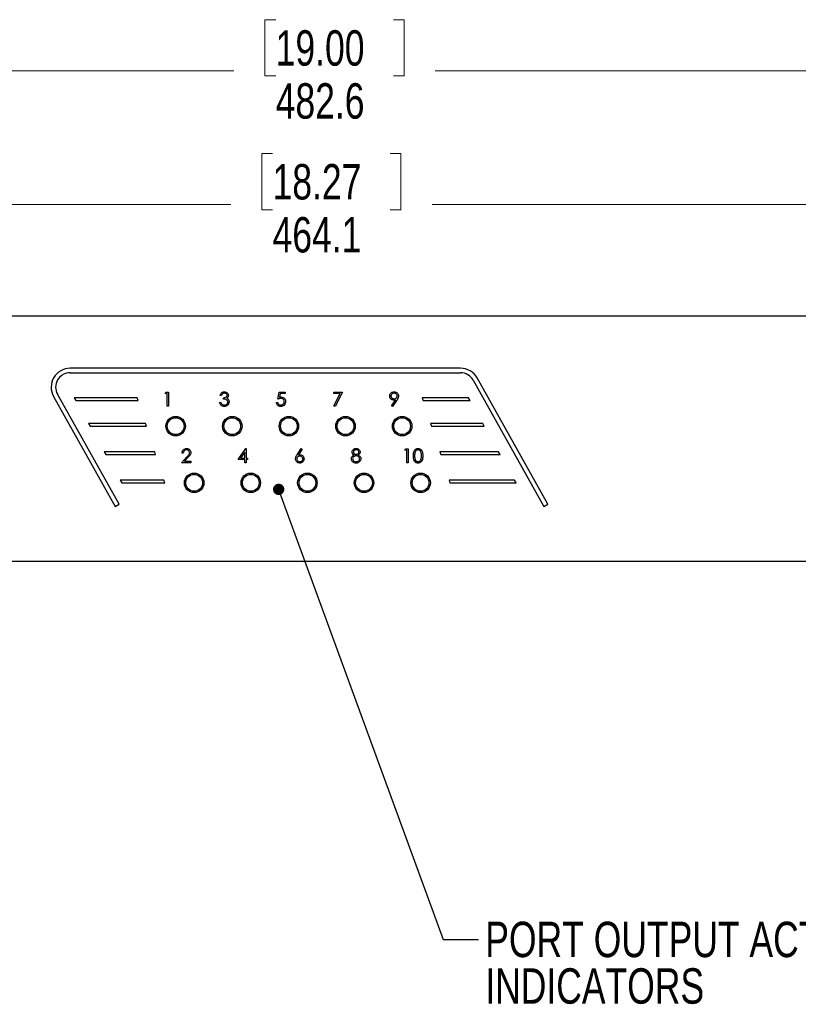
# Model space of a CAD drawing. Header units: millimetres. Extents: x 0 to 844, y -2 to 552.
# Tile 3 of 65: x 167 to 237, y 123 to 211. Entities that reach past the tile are written whole.
import ezdxf

# ---------------------------------------------------------------- set-up
doc = ezdxf.new("R2010")
doc.units = ezdxf.units.MM
doc.styles.add('SLDTEXTSTYLE3', font='TXT', dxfattribs={"width": 0.75})
doc.dimstyles.new('SLDDIMSTYLE0', dxfattribs={"dimtxt": 3.175, "dimasz": 3.175, "dimexe": 0, "dimexo": 0.0625, "dimgap": 0.79375, "dimtad": 0, "dimtih": 1, "dimtoh": 1, "dimdec": 1, "dimlfac": 2, "dimrnd": 1e-09, "dimzin": 12, "dimdsep": 46, "dimtxsty": 'SLDTEXTSTYLE3', "dimsah": 1, "dimcen": 0.09, "dimadec": 0, "dimazin": 3, "dimtfac": 1, "dimtdec": 1, "dimtofl": 0, "dimtmove": 0, "dimatfit": 3, "dimfxl": 1, "dimfrac": 2, "dimtolj": 1, "dimtzin": 12, "dimarcsym": 0})
doc.dimstyles.new('SLDDIMSTYLE1', dxfattribs={"dimtxt": 0.18, "dimasz": 1.016, "dimexe": 0, "dimexo": 0.0625, "dimgap": 0, "dimtad": 0, "dimtih": 1, "dimtoh": 1, "dimdec": 0, "dimrnd": 1e-09, "dimzin": 0, "dimdsep": 46, "dimtxsty": 'Standard', "dimblk1": 'DOT', "dimblk2": 'DOT', "dimsah": 1, "dimcen": 0.09, "dimadec": 0, "dimazin": 0, "dimtfac": 1.016, "dimtdec": 0, "dimtofl": 0, "dimtmove": 0, "dimatfit": 3, "dimldrblk": 'DOT', "dimfxl": 1, "dimfrac": 2, "dimtolj": 1, "dimtzin": 0, "dimarcsym": 0})

# ---------------------------------------------------------------- blocks, each defined once
blk = doc.blocks.new('_D')
at = {"color": 1, "linetype": 'Continuous', "lineweight": 0}
for p, q in [((189.433, 199.237), (188.465, 199.237)), ((188.465, 199.237), (188.465, 194.197)), ((199.99, 199.237), (200.957, 199.237)), ((200.957, 199.237), (200.957, 194.197)), ((78.383, 184.634), (78.383, 197.839)), ((310.433, 184.634), (310.433, 197.839)), ((78.383, 194.664), (185.682, 194.664)), ((310.433, 194.664), (203.741, 194.664)), ((188.465, 194.197), (189.433, 194.197)), ((200.957, 194.197), (199.99, 194.197))]:
    blk.add_line(p, q, dxfattribs=at)
at = {"color": 1, "linetype": 'Continuous', "lineweight": 18}
for points in [[(78.383, 194.664), (81.558, 194.156), (81.558, 195.172)], [(310.433, 194.664), (307.258, 195.172), (307.258, 194.156)]]:
    blk.add_solid(points, dxfattribs=at)
at = {"color": 1, "linetype": 'Continuous', "lineweight": 18, "char_height": 3.175, "attachment_point": 1, "style": 'SLDTEXTSTYLE3'}
for s, insert in [('18.27', (189.433, 198.29)), ('464.1', (189.433, 193.539))]:
    blk.add_mtext(s, dxfattribs=dict(at, insert=insert))
blk = doc.blocks.new('_D_1')
at = {"color": 1, "linetype": 'Continuous', "lineweight": 0}
for p, q in [((189.715, 211.237), (188.748, 211.237)), ((188.748, 211.237), (188.748, 206.197)), ((200.272, 211.237), (201.239, 211.237)), ((201.239, 211.237), (201.239, 206.197)), ((73.758, 185.934), (73.758, 209.839)), ((315.058, 185.934), (315.058, 209.839)), ((73.758, 206.664), (185.964, 206.664)), ((315.058, 206.664), (204.023, 206.664)), ((188.748, 206.197), (189.715, 206.197)), ((201.239, 206.197), (200.272, 206.197))]:
    blk.add_line(p, q, dxfattribs=at)
at = {"color": 1, "linetype": 'Continuous', "lineweight": 18}
for points in [[(73.758, 206.664), (76.933, 206.156), (76.933, 207.172)], [(315.058, 206.664), (311.883, 207.172), (311.883, 206.156)]]:
    blk.add_solid(points, dxfattribs=at)
at = {"color": 1, "linetype": 'Continuous', "lineweight": 18, "char_height": 3.175, "attachment_point": 1, "style": 'SLDTEXTSTYLE3'}
for s, insert in [('19.00', (189.715, 210.29)), ('482.6', (189.715, 205.539))]:
    blk.add_mtext(s, dxfattribs=dict(at, insert=insert))
blk = doc.blocks.new('SW_NOTE_0_7')
at = {"color": 0, "linetype": 'Continuous', "lineweight": 0, "char_height": 3.175, "attachment_point": 1, "style": 'SLDTEXTSTYLE3'}
for s, insert in [('PORT OUTPUT ACTIVITY', (0.61, 1.604)), ('INDICATORS', (0.61, -2.571))]:
    blk.add_mtext(s, dxfattribs=dict(at, insert=insert))
blk = doc.blocks.new('_Dot')
at = {"color": 0, "linetype": 'ByBlock', "lineweight": -2}
blk.add_line((-0.5, 0), (-1, 0), dxfattribs=at)
at = {"color": 0, "linetype": 'ByBlock', "const_width": 0.5}
blk.add_lwpolyline([(-0.25, 0, 1), (0.25, 0, 1)], format="xyb", close=True, dxfattribs=at)

msp = doc.modelspace()

# ---------------------------------------------------------------- linework, layer by layer
at = {"color": 7, "linetype": 'Continuous', "lineweight": 25}
for p, q in [((315.058, 184.664), (73.758, 184.664)), ((206.304, 179.977), (171.268, 179.977)), ((171.268, 179.577), (206.304, 179.577)), ((207.438, 178.912), (213.781, 167.593)), ((214.13, 167.788), (207.787, 179.108)), ((175.655, 167.788), (170.134, 177.641)), ((179.797, 177.706), (179.871, 177.835)), ((179.99, 177.706), (179.797, 177.706)), ((179.871, 177.835), (180.102, 177.835)), ((179.99, 176.585), (179.99, 177.706)), ((180.102, 177.835), (180.102, 176.585)), ((184.845, 177.546), (184.733, 177.546)), ((189.909, 177.21), (190.037, 177.835)), ((190.037, 177.835), (190.55, 177.835)), ((190.125, 177.706), (190.058, 177.378)), ((190.55, 177.706), (190.125, 177.706)), ((190.55, 177.835), (190.55, 177.706)), ((194.925, 177.835), (195.694, 177.835)), ((194.925, 177.706), (194.925, 177.835)), ((195.504, 177.706), (194.925, 177.706)), ((194.94, 176.606), (195.504, 177.706)), ((195.694, 177.835), (195.037, 176.553)), ((169.785, 177.446), (175.307, 167.593)), ((177.278, 177.325), (171.63, 177.325)), ((171.63, 177.325), (171.77, 177.075)), ((171.77, 177.075), (177.359, 177.075)), ((177.359, 177.075), (177.278, 177.325)), ((184.685, 176.921), (184.797, 176.921)), ((185.038, 177.21), (185.038, 177.338)), ((189.781, 176.905), (189.893, 176.905)), ((195.037, 176.553), (194.94, 176.606)), ((200.108, 176.615), (200.455, 177.123)), ((200.197, 176.553), (200.108, 176.615)), ((200.582, 177.115), (200.197, 176.553)), ((202.858, 177.325), (202.939, 177.075)), ((207.009, 177.325), (202.858, 177.325)), ((202.939, 177.075), (207.149, 177.075)), ((207.149, 177.075), (207.009, 177.325)), ((180.102, 176.585), (179.99, 176.585)), ((178.026, 175.035), (172.913, 175.035)), ((172.913, 175.035), (173.053, 174.785)), ((178.108, 174.785), (178.026, 175.035)), ((180.283, 175.381), (180.283, 175.532)), ((181.123, 175.428), (181.166, 175.548)), ((203.606, 175.035), (203.688, 174.785)), ((208.292, 175.035), (203.606, 175.035)), ((208.432, 174.785), (208.292, 175.035)), ((173.053, 174.785), (178.108, 174.785)), ((180.283, 174.037), (180.283, 174.188)), ((180.836, 173.915), (180.842, 174.042)), ((191.217, 174.106), (191.225, 173.973)), ((203.688, 174.785), (208.432, 174.785)), ((178.856, 172.495), (174.336, 172.495)), ((174.336, 172.495), (174.476, 172.245)), ((174.476, 172.245), (178.938, 172.245)), ((178.938, 172.245), (178.856, 172.495)), ((181.425, 172.37), (181.313, 172.37)), ((186.345, 171.793), (187.027, 172.787)), ((186.938, 172.464), (186.565, 171.921)), ((186.938, 171.921), (186.938, 172.464)), ((187.027, 172.787), (187.05, 172.787)), ((187.05, 172.787), (187.05, 171.921)), ((191.629, 172.216), (192.002, 172.787)), ((192.088, 172.719), (191.758, 172.214)), ((192.002, 172.787), (192.088, 172.719)), ((201.296, 172.626), (201.37, 172.755)), ((201.489, 172.626), (201.296, 172.626)), ((201.37, 172.755), (201.601, 172.755)), ((201.489, 171.505), (201.489, 172.626)), ((201.601, 172.755), (201.601, 171.505)), ((204.436, 172.495), (204.518, 172.245)), ((209.716, 172.495), (204.436, 172.495)), ((204.518, 172.245), (209.856, 172.245)), ((209.856, 172.245), (209.716, 172.495)), ((181.265, 171.505), (181.75, 172.022)), ((182.114, 171.505), (181.265, 171.505)), ((181.845, 171.967), (181.533, 171.633)), ((181.533, 171.633), (182.114, 171.633)), ((182.114, 171.633), (182.114, 171.505)), ((186.938, 171.793), (186.345, 171.793)), ((186.565, 171.921), (186.938, 171.921)), ((186.938, 171.505), (186.938, 171.793)), ((187.05, 171.505), (186.938, 171.505)), ((187.05, 171.921), (187.194, 171.921)), ((187.194, 171.793), (187.05, 171.793)), ((187.05, 171.793), (187.05, 171.505)), ((187.194, 171.921), (187.194, 171.793)), ((201.601, 171.505), (201.489, 171.505)), ((182.049, 170.369), (181.969, 170.467)), ((202.732, 170.58), (202.63, 170.45)), ((179.686, 169.955), (175.76, 169.955)), ((175.76, 169.955), (175.9, 169.705)), ((175.9, 169.705), (179.768, 169.705)), ((179.768, 169.705), (179.686, 169.955)), ((201.97, 169.768), (201.844, 169.663)), ((203.562, 169.936), (203.461, 169.807)), ((205.266, 169.955), (205.348, 169.705)), ((211.139, 169.955), (205.266, 169.955)), ((205.348, 169.705), (211.279, 169.705)), ((211.279, 169.705), (211.139, 169.955)), ((183.198, 169.352), (183.093, 169.423)), ((192.147, 168.932), (192.172, 169.061)), ((175.307, 167.593), (175.655, 167.788)), ((213.781, 167.593), (214.13, 167.788)), ((73.758, 162.664), (315.058, 162.664))]:
    msp.add_line(p, q, dxfattribs=at)
at = {"color": 7, "linetype": 'Continuous', "lineweight": 25, "flags": 128}
for points in [[(190.854, 175.659), (190.88, 175.591), (190.902, 175.535)], [(191.399, 175.502), (191.355, 175.44), (191.326, 175.401)], [(192.814, 170.409), (192.827, 170.511), (192.829, 170.536)], [(193.075, 168.999), (193.19, 169.156), (193.303, 169.246)], [(202.639, 168.959), (202.526, 168.865), (202.513, 168.854)]]:
    msp.add_lwpolyline(points, dxfattribs=at)
at = {"color": 7, "linetype": 'Continuous', "lineweight": 25}
for centre, radius in [((180.738, 174.785), 0.875), ((180.738, 174.785), 0.75), ((185.818, 174.785), 0.875), ((185.818, 174.785), 0.75), ((190.898, 174.785), 0.875), ((190.898, 174.785), 0.75), ((195.978, 174.785), 0.875), ((195.978, 174.785), 0.75), ((201.058, 174.785), 0.875), ((201.058, 174.785), 0.75), ((182.398, 169.705), 0.875), ((182.398, 169.705), 0.75), ((187.478, 169.705), 0.875), ((187.478, 169.705), 0.75), ((192.558, 169.705), 0.875), ((192.558, 169.705), 0.75), ((197.638, 169.705), 0.875), ((197.638, 169.705), 0.75), ((202.718, 169.705), 0.875), ((202.718, 169.705), 0.75)]:
    msp.add_circle(centre, radius, dxfattribs=at)
for centre, radius, start, end in [((171.268, 178.277), 1.7, 90, 209.26618), ((171.268, 178.277), 1.3, 90, 209.26618), ((206.304, 178.277), 1.7, 29.26618, 90), ((206.304, 178.277), 1.3, 29.26618, 90), ((183.513, 168.253), 0.975, 119.76114, 135.30175)]:
    msp.add_arc(centre, radius, start, end, dxfattribs=at)
for points, knots in [([(184.733, 177.546), (184.747, 177.594), (184.776, 177.69), (184.872, 177.796), (184.987, 177.857), (185.066, 177.864), (185.105, 177.867)], [0, 0, 0, 0, 0.280288, 0.55968, 0.779747, 1, 1, 1, 1]), ([(185.107, 177.738), (185.074, 177.736), (185.009, 177.731), (184.906, 177.668), (184.868, 177.592), (184.845, 177.546)], [0, 0, 0, 0, 0.280635, 0.560363, 1, 1, 1, 1]), ([(185.038, 177.338), (185.108, 177.344), (185.214, 177.354), (185.318, 177.427), (185.353, 177.49), (185.356, 177.525), (185.358, 177.542)], [0, 0, 0, 0, 0.499419, 0.7490163, 0.8745449, 1, 1, 1, 1]), ([(185.105, 177.867), (185.156, 177.861), (185.257, 177.85), (185.378, 177.77), (185.455, 177.661), (185.465, 177.582), (185.47, 177.542)], [0, 0, 0, 0, 0.280086, 0.559869, 0.7801, 1, 1, 1, 1]), ([(185.358, 177.542), (185.352, 177.575), (185.339, 177.641), (185.243, 177.722), (185.158, 177.732), (185.107, 177.738)], [0, 0, 0, 0, 0.278859, 0.560074, 1, 1, 1, 1]), ([(185.47, 177.542), (185.468, 177.513), (185.464, 177.455), (185.419, 177.359), (185.36, 177.313), (185.324, 177.285)], [0, 0, 0, 0, 0.280509, 0.560794, 1, 1, 1, 1]), ([(199.941, 177.484), (199.948, 177.542), (199.961, 177.657), (200.072, 177.782), (200.203, 177.854), (200.294, 177.862), (200.339, 177.867)], [0, 0, 0, 0, 0.279538, 0.558851, 0.779452, 1, 1, 1, 1]), ([(200.333, 177.738), (200.294, 177.735), (200.216, 177.727), (200.125, 177.664), (200.063, 177.582), (200.056, 177.521), (200.053, 177.49)], [0, 0, 0, 0, 0.280093, 0.560009, 0.780129, 1, 1, 1, 1]), ([(200.053, 177.49), (200.059, 177.45), (200.072, 177.371), (200.158, 177.292), (200.251, 177.248), (200.313, 177.244), (200.345, 177.242)], [0, 0, 0, 0, 0.278472, 0.558423, 0.779098, 1, 1, 1, 1]), ([(200.614, 177.49), (200.608, 177.529), (200.597, 177.607), (200.515, 177.686), (200.425, 177.732), (200.364, 177.736), (200.333, 177.738)], [0, 0, 0, 0, 0.278723, 0.55857, 0.779172, 1, 1, 1, 1]), ([(200.339, 177.867), (200.396, 177.86), (200.509, 177.847), (200.638, 177.745), (200.713, 177.616), (200.722, 177.527), (200.726, 177.483)], [0, 0, 0, 0, 0.27973, 0.559163, 0.779612, 1, 1, 1, 1]), ([(200.345, 177.242), (200.383, 177.245), (200.46, 177.251), (200.55, 177.315), (200.605, 177.399), (200.611, 177.46), (200.614, 177.49)], [0, 0, 0, 0, 0.280319, 0.55953, 0.779754, 1, 1, 1, 1]), ([(185.102, 176.553), (185.045, 176.558), (184.93, 176.568), (184.795, 176.664), (184.716, 176.79), (184.695, 176.877), (184.685, 176.921)], [0, 0, 0, 0, 0.279886, 0.558979, 0.779263, 1, 1, 1, 1]), ([(184.797, 176.921), (184.809, 176.885), (184.829, 176.82), (184.875, 176.77), (184.895, 176.748)], [0, 0, 0, 0, 0.560694, 1, 1, 1, 1]), ([(184.895, 176.748), (184.931, 176.726), (184.995, 176.686), (185.071, 176.682), (185.104, 176.681)], [0, 0, 0, 0, 0.558747, 1, 1, 1, 1]), ([(185.422, 176.945), (185.42, 176.967), (185.417, 177.011), (185.378, 177.089), (185.261, 177.197), (185.127, 177.205), (185.038, 177.21)], [0, 0, 0, 0, 0.125587, 0.251191, 0.500605, 1, 1, 1, 1]), ([(185.534, 176.956), (185.525, 176.895), (185.507, 176.772), (185.39, 176.637), (185.247, 176.564), (185.15, 176.556), (185.102, 176.553)], [0, 0, 0, 0, 0.279305, 0.558839, 0.779277, 1, 1, 1, 1]), ([(185.104, 176.681), (185.147, 176.684), (185.234, 176.689), (185.338, 176.754), (185.41, 176.843), (185.418, 176.911), (185.422, 176.945)], [0, 0, 0, 0, 0.280599, 0.560151, 0.780302, 1, 1, 1, 1]), ([(185.324, 177.285), (185.353, 177.27), (185.405, 177.242), (185.443, 177.198), (185.46, 177.178)], [0, 0, 0, 0, 0.559795, 1, 1, 1, 1]), ([(185.46, 177.178), (185.484, 177.14), (185.526, 177.071), (185.532, 176.991), (185.534, 176.956)], [0, 0, 0, 0, 0.55942, 1, 1, 1, 1]), ([(190.162, 176.553), (190.109, 176.558), (190.002, 176.569), (189.88, 176.665), (189.806, 176.781), (189.789, 176.864), (189.781, 176.905)], [0, 0, 0, 0, 0.279625, 0.559019, 0.779381, 1, 1, 1, 1]), ([(189.893, 176.905), (189.903, 176.87), (189.922, 176.799), (189.998, 176.728), (190.084, 176.688), (190.14, 176.683), (190.169, 176.681)], [0, 0, 0, 0, 0.2800497, 0.5591662, 0.779583, 1, 1, 1, 1]), ([(190.185, 177.274), (190.132, 177.268), (190.037, 177.258), (189.948, 177.225), (189.909, 177.21)], [0, 0, 0, 0, 0.559416, 1, 1, 1, 1]), ([(190.058, 177.378), (190.085, 177.385), (190.133, 177.398), (190.183, 177.401), (190.205, 177.402)], [0, 0, 0, 0, 0.560064, 1, 1, 1, 1]), ([(190.598, 176.993), (190.591, 176.928), (190.576, 176.799), (190.464, 176.648), (190.316, 176.564), (190.213, 176.556), (190.162, 176.553)], [0, 0, 0, 0, 0.279865, 0.559271, 0.779423, 1, 1, 1, 1]), ([(190.169, 176.681), (190.216, 176.686), (190.309, 176.697), (190.414, 176.783), (190.477, 176.887), (190.483, 176.961), (190.486, 176.998)], [0, 0, 0, 0, 0.279617, 0.559356, 0.779559, 1, 1, 1, 1]), ([(190.486, 176.998), (190.481, 177.041), (190.472, 177.127), (190.388, 177.221), (190.286, 177.268), (190.218, 177.272), (190.185, 177.274)], [0, 0, 0, 0, 0.279539, 0.558616, 0.779047, 1, 1, 1, 1]), ([(190.205, 177.402), (190.265, 177.396), (190.384, 177.383), (190.516, 177.27), (190.589, 177.134), (190.595, 177.04), (190.598, 176.993)], [0, 0, 0, 0, 0.279688, 0.559025, 0.779291, 1, 1, 1, 1]), ([(200.324, 177.113), (200.268, 177.119), (200.157, 177.131), (200.031, 177.23), (199.953, 177.353), (199.945, 177.44), (199.941, 177.484)], [0, 0, 0, 0, 0.279814, 0.559488, 0.779634, 1, 1, 1, 1]), ([(200.455, 177.123), (200.431, 177.12), (200.387, 177.115), (200.343, 177.114), (200.324, 177.113)], [0, 0, 0, 0, 0.559942, 1, 1, 1, 1]), ([(200.726, 177.483), (200.722, 177.437), (200.714, 177.363), (200.673, 177.266), (200.631, 177.189), (200.598, 177.14), (200.582, 177.115)], [0, 0, 0, 0, 0.3392944, 0.5594252, 0.7796937, 1, 1, 1, 1]), ([(181.313, 172.37), (181.32, 172.431), (181.335, 172.552), (181.442, 172.691), (181.577, 172.774), (181.673, 172.783), (181.721, 172.787)], [0, 0, 0, 0, 0.280029, 0.559514, 0.779667, 1, 1, 1, 1]), ([(181.715, 172.658), (181.672, 172.654), (181.587, 172.645), (181.49, 172.567), (181.438, 172.47), (181.43, 172.403), (181.425, 172.37)], [0, 0, 0, 0, 0.2796992, 0.5588459, 0.7791764, 1, 1, 1, 1]), ([(181.986, 172.405), (181.981, 172.444), (181.97, 172.521), (181.894, 172.603), (181.806, 172.652), (181.745, 172.656), (181.715, 172.658)], [0, 0, 0, 0, 0.2791264, 0.5589782, 0.7793496, 1, 1, 1, 1]), ([(181.721, 172.787), (181.776, 172.781), (181.888, 172.771), (182.012, 172.669), (182.086, 172.546), (182.094, 172.459), (182.098, 172.415)], [0, 0, 0, 0, 0.2798904, 0.5592238, 0.7795825, 1, 1, 1, 1]), ([(181.75, 172.022), (181.81, 172.084), (181.893, 172.17), (181.976, 172.303), (181.983, 172.371), (181.986, 172.405)], [0, 0, 0, 0, 0.560718, 0.780533, 1, 1, 1, 1]), ([(182.098, 172.415), (182.093, 172.365), (182.083, 172.266), (181.983, 172.116), (181.898, 172.023), (181.845, 171.967)], [0, 0, 0, 0, 0.279287, 0.559153, 1, 1, 1, 1]), ([(191.489, 171.853), (191.493, 171.898), (191.501, 171.972), (191.54, 172.067), (191.582, 172.143), (191.613, 172.192), (191.629, 172.216)], [0, 0, 0, 0, 0.339373, 0.559485, 0.779731, 1, 1, 1, 1]), ([(191.758, 172.214), (191.782, 172.218), (191.825, 172.224), (191.868, 172.225), (191.887, 172.226)], [0, 0, 0, 0, 0.55991, 1, 1, 1, 1]), ([(191.887, 172.226), (191.942, 172.22), (192.052, 172.207), (192.174, 172.107), (192.247, 171.985), (192.255, 171.898), (192.258, 171.855)], [0, 0, 0, 0, 0.279638, 0.559326, 0.779527, 1, 1, 1, 1]), ([(196.505, 171.858), (196.509, 171.9), (196.517, 171.984), (196.601, 172.113), (196.695, 172.168), (196.752, 172.201)], [0, 0, 0, 0, 0.2799861, 0.5599012, 1, 1, 1, 1]), ([(196.569, 172.466), (196.578, 172.516), (196.596, 172.616), (196.699, 172.72), (196.817, 172.777), (196.896, 172.783), (196.935, 172.787)], [0, 0, 0, 0, 0.278806, 0.558457, 0.779159, 1, 1, 1, 1]), ([(196.752, 172.201), (196.698, 172.237), (196.623, 172.286), (196.575, 172.391), (196.571, 172.441), (196.569, 172.466)], [0, 0, 0, 0, 0.557752, 0.778932, 1, 1, 1, 1]), ([(196.929, 172.658), (196.896, 172.656), (196.831, 172.652), (196.75, 172.606), (196.692, 172.541), (196.685, 172.49), (196.681, 172.464)], [0, 0, 0, 0, 0.280652, 0.560566, 0.780621, 1, 1, 1, 1]), ([(196.681, 172.464), (196.688, 172.431), (196.702, 172.364), (196.777, 172.302), (196.854, 172.264), (196.907, 172.26), (196.934, 172.258)], [0, 0, 0, 0, 0.277721, 0.558223, 0.779071, 1, 1, 1, 1]), ([(197.178, 172.467), (197.171, 172.499), (197.158, 172.563), (197.066, 172.646), (196.981, 172.654), (196.929, 172.658)], [0, 0, 0, 0, 0.278971, 0.559919, 1, 1, 1, 1]), ([(196.934, 172.258), (196.967, 172.261), (197.033, 172.268), (197.113, 172.319), (197.166, 172.389), (197.174, 172.441), (197.178, 172.467)], [0, 0, 0, 0, 0.280236, 0.560145, 0.780435, 1, 1, 1, 1]), ([(196.935, 172.787), (196.985, 172.781), (197.085, 172.77), (197.202, 172.688), (197.276, 172.58), (197.285, 172.502), (197.29, 172.462)], [0, 0, 0, 0, 0.279929, 0.559623, 0.779946, 1, 1, 1, 1]), ([(197.29, 172.462), (197.287, 172.431), (197.282, 172.369), (197.222, 172.27), (197.154, 172.227), (197.113, 172.201)], [0, 0, 0, 0, 0.28016, 0.560243, 1, 1, 1, 1]), ([(197.113, 172.201), (197.183, 172.158), (197.282, 172.098), (197.347, 171.964), (197.352, 171.901), (197.354, 171.869)], [0, 0, 0, 0, 0.558271, 0.779089, 1, 1, 1, 1]), ([(202.066, 172.129), (202.071, 172.278), (202.077, 172.465), (202.193, 172.653), (202.274, 172.728), (202.374, 172.778), (202.447, 172.784), (202.484, 172.787)], [0, 0, 0, 0, 0.498702, 0.624177, 0.749467, 0.874746, 1, 1, 1, 1]), ([(202.487, 172.658), (202.459, 172.656), (202.401, 172.65), (202.325, 172.606), (202.265, 172.544), (202.182, 172.392), (202.18, 172.246), (202.178, 172.13)], [0, 0, 0, 0, 0.125139, 0.250418, 0.375518, 0.500847, 1, 1, 1, 1]), ([(202.484, 172.787), (202.52, 172.784), (202.594, 172.778), (202.728, 172.713), (202.897, 172.504), (202.908, 172.279), (202.915, 172.129)], [0, 0, 0, 0, 0.1256, 0.251197, 0.500581, 1, 1, 1, 1]), ([(202.803, 172.13), (202.798, 172.246), (202.791, 172.42), (202.674, 172.591), (202.573, 172.649), (202.516, 172.655), (202.487, 172.658)], [0, 0, 0, 0, 0.500071, 0.74902, 0.874598, 1, 1, 1, 1]), ([(191.868, 171.473), (191.812, 171.479), (191.7, 171.493), (191.574, 171.594), (191.502, 171.722), (191.493, 171.809), (191.489, 171.853)], [0, 0, 0, 0, 0.2796695, 0.5590844, 0.7795572, 1, 1, 1, 1]), ([(191.864, 172.098), (191.826, 172.094), (191.75, 172.088), (191.662, 172.022), (191.609, 171.938), (191.604, 171.878), (191.601, 171.849)], [0, 0, 0, 0, 0.280127, 0.559515, 0.779719, 1, 1, 1, 1]), ([(191.601, 171.849), (191.607, 171.81), (191.617, 171.733), (191.695, 171.654), (191.783, 171.608), (191.843, 171.603), (191.874, 171.601)], [0, 0, 0, 0, 0.279058, 0.55882, 0.779303, 1, 1, 1, 1]), ([(192.146, 171.849), (192.14, 171.888), (192.129, 171.966), (192.047, 172.045), (191.956, 172.091), (191.895, 172.095), (191.864, 172.098)], [0, 0, 0, 0, 0.278754, 0.558605, 0.779148, 1, 1, 1, 1]), ([(192.258, 171.855), (192.252, 171.798), (192.239, 171.684), (192.132, 171.557), (192.002, 171.485), (191.912, 171.477), (191.868, 171.473)], [0, 0, 0, 0, 0.279631, 0.55896, 0.779478, 1, 1, 1, 1]), ([(191.874, 171.601), (191.912, 171.605), (191.989, 171.612), (192.078, 171.676), (192.137, 171.758), (192.143, 171.818), (192.146, 171.849)], [0, 0, 0, 0, 0.280018, 0.559853, 0.779988, 1, 1, 1, 1]), ([(196.928, 171.473), (196.867, 171.476), (196.747, 171.484), (196.606, 171.585), (196.521, 171.717), (196.51, 171.811), (196.505, 171.858)], [0, 0, 0, 0, 0.2805447, 0.5592687, 0.7798155, 1, 1, 1, 1]), ([(196.936, 172.13), (196.892, 172.126), (196.805, 172.118), (196.701, 172.048), (196.63, 171.958), (196.621, 171.889), (196.617, 171.855)], [0, 0, 0, 0, 0.280283, 0.5601379, 0.7802985, 1, 1, 1, 1]), ([(196.617, 171.855), (196.624, 171.813), (196.638, 171.729), (196.754, 171.619), (196.863, 171.608), (196.929, 171.601)], [0, 0, 0, 0, 0.279833, 0.560198, 1, 1, 1, 1]), ([(197.26, 171.61), (197.206, 171.564), (197.109, 171.482), (196.983, 171.475), (196.928, 171.473)], [0, 0, 0, 0, 0.5577585, 1, 1, 1, 1]), ([(196.929, 171.601), (196.972, 171.604), (197.058, 171.61), (197.162, 171.675), (197.23, 171.765), (197.238, 171.833), (197.242, 171.866)], [0, 0, 0, 0, 0.280601, 0.559962, 0.78018, 1, 1, 1, 1]), ([(197.242, 171.866), (197.235, 171.908), (197.22, 171.991), (197.131, 172.074), (197.035, 172.123), (196.969, 172.127), (196.936, 172.13)], [0, 0, 0, 0, 0.278304, 0.5585092, 0.7791465, 1, 1, 1, 1]), ([(197.354, 171.869), (197.349, 171.816), (197.34, 171.72), (197.284, 171.644), (197.26, 171.61)], [0, 0, 0, 0, 0.559346, 1, 1, 1, 1]), ([(202.484, 171.473), (202.447, 171.476), (202.374, 171.481), (202.241, 171.547), (202.077, 171.757), (202.07, 171.98), (202.066, 172.129)], [0, 0, 0, 0, 0.1255503, 0.2510896, 0.5002502, 1, 1, 1, 1]), ([(202.178, 172.13), (202.179, 172.013), (202.18, 171.838), (202.3, 171.667), (202.402, 171.61), (202.459, 171.604), (202.487, 171.601)], [0, 0, 0, 0, 0.500291, 0.749087, 0.874606, 1, 1, 1, 1]), ([(202.915, 172.129), (202.908, 171.979), (202.898, 171.754), (202.728, 171.547), (202.594, 171.481), (202.52, 171.476), (202.484, 171.473)], [0, 0, 0, 0, 0.4994064, 0.7487425, 0.8743723, 1, 1, 1, 1]), ([(202.487, 171.601), (202.522, 171.605), (202.59, 171.614), (202.695, 171.685), (202.733, 171.766), (202.756, 171.815)], [0, 0, 0, 0, 0.2802573, 0.5607805, 1, 1, 1, 1]), ([(202.756, 171.815), (202.771, 171.873), (202.8, 171.976), (202.802, 172.083), (202.803, 172.13)], [0, 0, 0, 0, 0.559599, 1, 1, 1, 1])]:
    msp.add_open_spline(points, degree=3, knots=knots, dxfattribs=at)

# ---------------------------------------------------------------- block references
at = {"color": 1, "linetype": 'Continuous', "lineweight": 0}
msp.add_blockref('SW_NOTE_0_7', (207.909, 128.739), dxfattribs=at)

# ---------------------------------------------------------------- dimensions: what is measured, and where the dimension line sits
at = {"color": 1, "linetype": 'Continuous', "lineweight": 18}
for base, p1, p2, picture, middle in [((315.058, 206.664), (73.758, 184.664), (315.058, 184.664), '_D_1', (194.993, 206.664)), ((310.433, 194.664), (78.383, 183.364), (310.433, 183.364), '_D', (194.711, 194.664))]:
    dim = msp.add_linear_dim(base=base, p1=p1, p2=p2, dimstyle='SLDDIMSTYLE0', dxfattribs=at)
    dim.commit()
    dim.dimension.update_dxf_attribs({"geometry": picture, "text_midpoint": middle, "dimtype": 160})

# ---------------------------------------------------------------- leaders
at = {"color": 1, "linetype": 'Continuous', "lineweight": 0}
msp.add_leader([(189.98, 169.115), (204.734, 128.739), (207.909, 128.739)], dimstyle='SLDDIMSTYLE1', dxfattribs=at)

doc.saveas('drawing.dxf')
